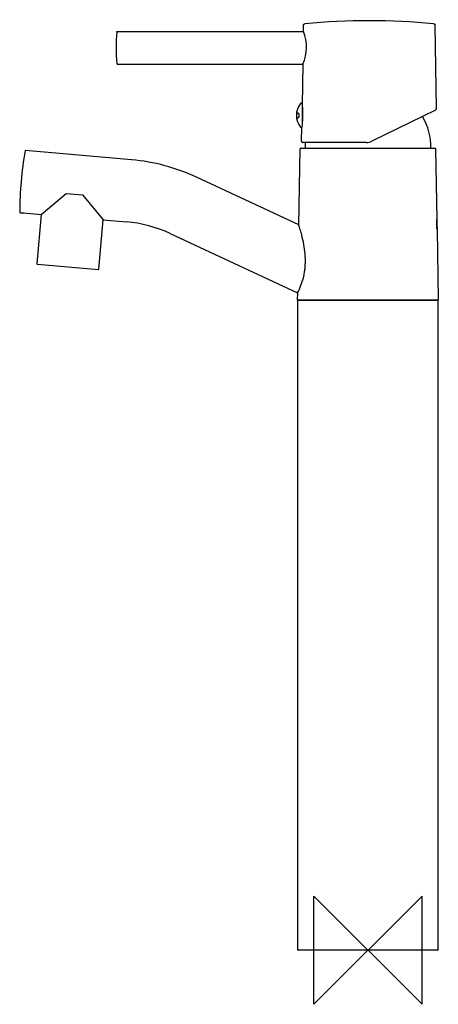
# Model space of a CAD drawing. Header units: millimetres. Extents: x -129 to 26, y -20 to 344.
import ezdxf

# ---------------------------------------------------------------- set-up
doc = ezdxf.new("R2010")
doc.units = ezdxf.units.MM
doc.header["$MEASUREMENT"] = 0
doc.layers.add('ORIGIN', color=6, linetype='Continuous')
doc.layers.add('PLANNING', color=1, linetype='Continuous')

# ---------------------------------------------------------------- blocks, each defined once
blk = doc.blocks.new('96510010_r')
at = {"layer": 'ORIGIN'}
blk.add_lwpolyline([(20, 20), (-20, -20), (-20, 20), (20, -20), (20, 20)], dxfattribs=at)
at = {"layer": 'PLANNING'}
for p, q in [((-92.57, 339.42), (-23.8, 339.42)), ((-23.8, 339.42), (-23.76, 341.8)), ((24.73, 341.8), (25.27, 310.83)), ((-92.57, 327.42), (-24.01, 327.42)), ((-24.01, 327.42), (-24.27, 312.19)), ((-24.31, 312.62), (-24.31, 305.16)), ((24.99, 310.37), (1.47, 298.9)), ((-24.51, 298.93), (-24.42, 303.99)), ((-24.31, 305.16), (-24.42, 303.99)), ((-0.67, 298.42), (-24.01, 298.42)), ((-125.11, 295.39), (-126.41, 295.51)), ((-87.26, 292.03), (-125.12, 295.34)), ((-25.51, 267.92), (-25.02, 296.1)), ((-24.82, 296.3), (24.82, 296.3)), ((25.02, 296.1), (25.48, 270.02)), ((-25.54, 268.01), (-63.28, 285.6)), ((-120.65, 271.86), (-111.44, 279.59)), ((-111.44, 279.59), (-105.46, 279.07)), ((-105.46, 279.07), (-97.74, 269.86)), ((-128.43, 272.49), (-127.13, 272.38)), ((-127.12, 272.43), (-120.65, 271.86)), ((-120.65, 271.86), (-122.24, 253.63)), ((-99.33, 251.63), (-97.74, 269.86)), ((-97.74, 269.86), (-89.27, 269.12)), ((25.43, 268.61), (25.46, 268.97)), ((25.49, 267.34), (25.47, 267.16)), ((25.55, 266.25), (25.54, 266.25)), ((25.55, 266.25), (26, 240.2)), ((-73, 264.76), (-25.98, 242.83)), ((-122.06, 253.42), (-99.55, 251.45)), ((-26, 240.2), (-25.94, 242.89)), ((26, 240.2), (-26, 240.2)), ((-25.8, 240), (-26, 239.8)), ((-26, 239.8), (-26, 0.2)), ((25.8, 240), (-25.8, 240)), ((26, 239.8), (25.8, 240)), ((26, 0.2), (26, 239.8)), ((25.8, 0), (-25.8, 0))]:
    blk.add_line(p, q, dxfattribs=at)
for centre, radius, start, end in [((0.49, 93.42), 250, 84.5394, 95.4606), ((-23.01, 333.42), 70, 175.2395, 184.7607), ((-38.04, 333.67), 15.36, 335.9956, 22.0044), ((-24.61, 312.62), 0.3, 360, 140.6923), ((-19.48, 308.42), 6.93, 140.6923, 219.3077), ((24.77, 310.82), 0.5, 295.9993, 1.0007), ((0.03, 296.5), 23.25, 359.5071, 29.7647), ((-24.61, 304.22), 0.3, 219.3077, 311.1205), ((-24.01, 298.92), 0.5, 179, 270), ((0.03, 296.5), 23.25, 175.2607, 180.4928), ((-0.67, 303.42), 5, 270, 295.3542), ((0.6, 272.84), 129.2, 169.968, 175.0156), ((-126.43, 295.31), 0.2, 85.0156, 169.968), ((-24.82, 296.1), 0.2, 90, 179), ((24.82, 296.1), 0.2, 1, 90), ((-93.5, 220.8), 71.5, 65, 85), ((2.2, 272.69), 130.81, 175.0156, 180.0009), ((-128.41, 272.69), 0.2, 180.0009, 265.0156), ((79.06, 268.29), 53.61, 178.1546, 179.2752), ((-93.5, 220.79), 48.51, 65.0029, 84.9971), ((42.49, 268.63), 17.03, 178.8417, 181.4303), ((71.21, 269.34), 45.77, 181.4303, 182.5091), ((83.41, 269.88), 57.97, 182.5091, 183.5836), ((27.66, 266.56), 2.14, 185.1045, 188.3108), ((-122.04, 253.62), 0.2, 175, 265), ((-99.53, 251.65), 0.2, 265, 355), ((-25.8, 0.2), 0.2, 180, 270), ((25.8, 0.2), 0.2, 270, 360)]:
    blk.add_arc(centre, radius, start, end, dxfattribs=at)
for points, degree, knots in [([(-23.76, 341.8), (-23.76, 341.87), (-23.76, 341.95), (-23.72, 342.12), (-23.62, 342.23), (-23.46, 342.27), (-23.38, 342.28), (-23.31, 342.29)], 5, [71.151071, 71.151071, 71.151071, 71.151071, 71.151071, 71.151071, 71.651071, 71.651071, 72.151071, 72.151071, 72.151071, 72.151071, 72.151071, 72.151071]), ([(24.28, 342.29), (24.35, 342.28), (24.43, 342.27), (24.59, 342.23), (24.69, 342.12), (24.73, 341.95), (24.73, 341.87), (24.73, 341.8)], 5, [119.804217, 119.804217, 119.804217, 119.804217, 119.804217, 119.804217, 120.304217, 120.304217, 120.804217, 120.804217, 120.804217, 120.804217, 120.804217, 120.804217]), ([(-92.77, 339.24), (-92.77, 339.25), (-92.77, 339.28), (-92.76, 339.33), (-92.73, 339.39), (-92.66, 339.42), (-92.6, 339.42), (-92.57, 339.42)], 3, [-0.3131797, -0.3131797, -0.3131797, -0.3131797, -0.2631141, -0.2247521, -0.156182, -0.0883892, 0, 0, 0, 0]), ([(-92.77, 327.6), (-92.77, 327.57), (-92.76, 327.52), (-92.73, 327.46), (-92.67, 327.43), (-92.62, 327.42), (-92.59, 327.42), (-92.57, 327.42)], 3, [-319.2602644, -319.2602644, -319.2602644, -319.2602644, -319.1712112, -319.1036472, -319.0358555, -318.9969557, -318.9470812, -318.9470812, -318.9470812, -318.9470812]), ([(-24.27, 312.19), (-24.26, 312.05), (-24.23, 311.75), (-24.18, 311.15), (-24.11, 310.08), (-24.08, 308.62), (-24.13, 307.15), (-24.22, 306.01), (-24.28, 305.44), (-24.31, 305.16)], 3, [-235.145189, -235.145189, -235.145189, -235.145189, -234.741227, -234.233206, -233.327807, -231.540762, -229.836441, -228.937218, -228.104033, -228.104033, -228.104033, -228.104033]), ([(25.53, 266.37), (25.51, 266.64), (25.46, 267.25), (25.42, 268.58), (25.43, 269.3), (25.45, 269.74)], 3, [3.119685, 3.119685, 3.119685, 3.119685, 3.619685, 3.619685, 4.119685, 4.119685, 4.119685, 4.119685]), ([(-25.98, 242.83), (-25.5, 243.75), (-24.68, 245.58), (-23.97, 247.84), (-23.55, 249.7), (-23.31, 251.08), (-23.15, 252.68), (-23.08, 254.18), (-23.1, 255.77), (-23.23, 257.93), (-23.63, 260.8), (-24.28, 263.73), (-24.87, 265.84), (-25.2, 266.96), (-25.4, 267.58), (-25.49, 267.88), (-25.54, 268.01)], 3, [290.726913, 290.726913, 290.726913, 290.726913, 293.815697, 296.739227, 297.826981, 299.533316, 300.947255, 302.623751, 304.05908, 305.713368, 309.118381, 312.733664, 314.695065, 315.696876, 316.233528, 316.643009, 316.643009, 316.643009, 316.643009])]:
    blk.add_open_spline(points, degree=degree, knots=knots, dxfattribs=at)
for points, weights in [([(-26.24, 308.42), (-26.24, 309.42), (-25.88, 309.42)], [1, 0.707106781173, 1]), ([(-25.88, 309.42), (-25.52, 309.42), (-25.52, 308.42)], [1, 0.707106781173, 1]), ([(-25.88, 307.42), (-26.24, 307.42), (-26.24, 308.42)], [1, 0.707106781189, 1]), ([(-25.52, 308.42), (-25.52, 307.42), (-25.88, 307.42)], [1, 0.707106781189, 1])]:
    blk.add_rational_spline(points, weights, degree=2, dxfattribs=at)
blk.add_open_spline([(25.45, 269.74), (25.47, 269.97), (25.48, 270.06), (25.48, 270.02)], degree=3, dxfattribs=at)

msp = doc.modelspace()

# ---------------------------------------------------------------- block references
msp.add_blockref('96510010_r', (0, 0))

doc.saveas('drawing.dxf')
